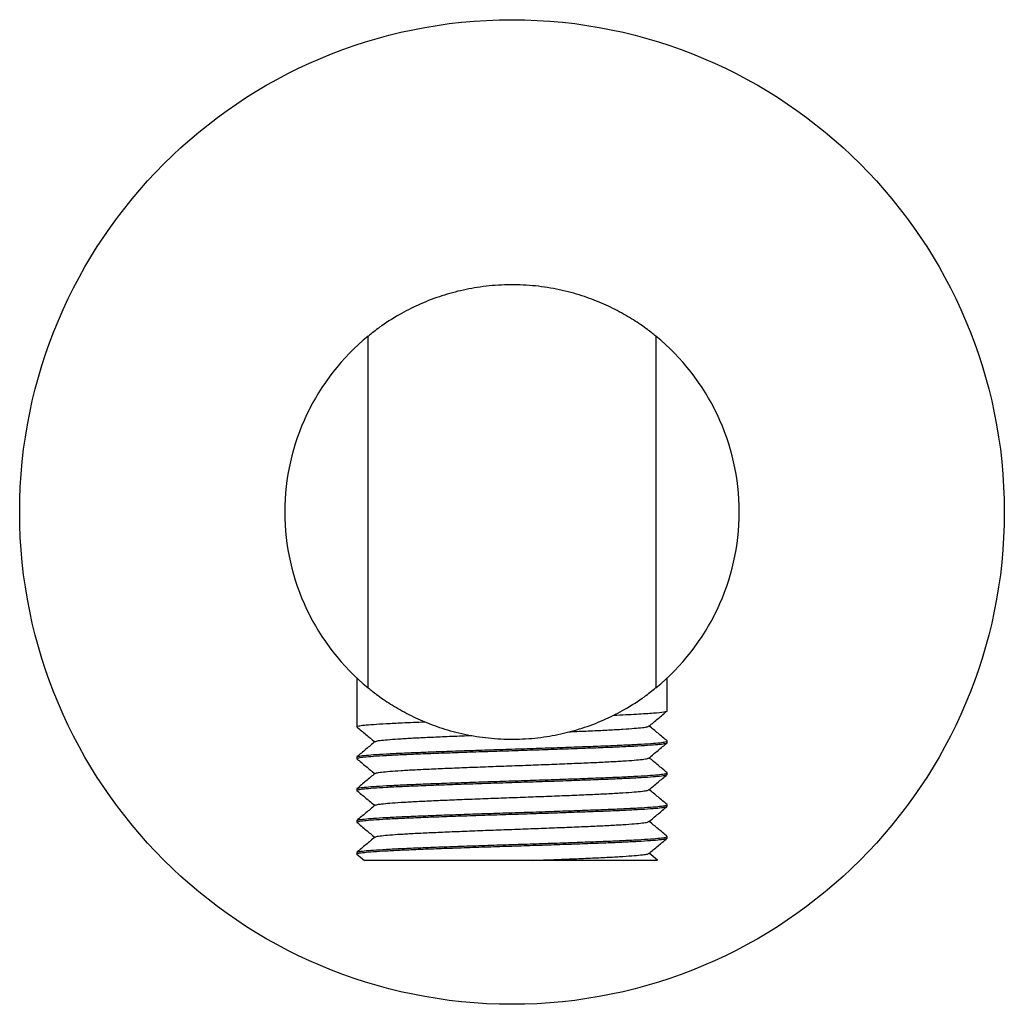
# Model space of a CAD drawing. Header units: millimetres. Extents: x 4015.822 to 4015.887, y 1829.1147 to 1829.1797.
import ezdxf

# ---------------------------------------------------------------- set-up
doc = ezdxf.new("R2010")
doc.units = ezdxf.units.MM
doc.layers.add('SANINDUSA', color=3, linetype='Continuous')

msp = doc.modelspace()

# ---------------------------------------------------------------- linework, layer by layer
at = {"layer": 'SANINDUSA'}
for p, q in [((4015.844961, 1829.13561), (4015.844961, 1829.158826)), ((4015.863961, 1829.158826), (4015.863961, 1829.13561)), ((4015.844211, 1829.136251), (4015.844211, 1829.133043)), ((4015.864711, 1829.134093), (4015.864711, 1829.136245)), ((4015.864711, 1829.131993), (4015.864711, 1829.132093)), ((4015.844211, 1829.131043), (4015.844211, 1829.130943)), ((4015.864711, 1829.129893), (4015.864711, 1829.129993)), ((4015.844211, 1829.128943), (4015.844211, 1829.128843)), ((4015.864711, 1829.127793), (4015.864711, 1829.127893)), ((4015.844211, 1829.126843), (4015.844211, 1829.126743)), ((4015.864711, 1829.125693), (4015.864711, 1829.125793)), ((4015.844211, 1829.124743), (4015.844211, 1829.124643)), ((4015.844219, 1829.124629), (4015.84473, 1829.124203)), ((4015.864077, 1829.124229), (4015.86352, 1829.124693))]:
    msp.add_line(p, q, dxfattribs=at)
msp.add_circle((4015.854461, 1829.147218), 0.0325, dxfattribs=at)
for start, end in [(129.29648, 230.70352), (309.29648, 50.70352)]:
    msp.add_arc((4015.854461, 1829.147218), 0.015, start, end, dxfattribs=at)
for points, knots in [([(4015.863961, 1829.158816), (4015.86378, 1829.158964), (4015.863339, 1829.159325), (4015.862487, 1829.159908), (4015.861424, 1829.160523), (4015.860229, 1829.161086), (4015.85889, 1829.161576), (4015.857411, 1829.161952), (4015.855815, 1829.162188), (4015.854173, 1829.162243), (4015.852569, 1829.162127), (4015.851053, 1829.16185), (4015.849611, 1829.161439), (4015.848249, 1829.160897), (4015.846918, 1829.160211), (4015.845795, 1829.159491), (4015.845206, 1829.15901), (4015.844961, 1829.15881)], [0, 0, 0, 0, 0.044981, 0.109118, 0.17413, 0.239357, 0.304266, 0.373371, 0.442432, 0.511741, 0.581057, 0.646476, 0.711934, 0.78312, 0.854351, 0.939495, 1, 1, 1, 1]), ([(4015.844961, 1829.135621), (4015.845143, 1829.135472), (4015.845583, 1829.135111), (4015.846435, 1829.134528), (4015.847498, 1829.133913), (4015.848694, 1829.133351), (4015.850032, 1829.132861), (4015.851511, 1829.132484), (4015.853107, 1829.132249), (4015.854749, 1829.132193), (4015.856354, 1829.132309), (4015.85787, 1829.132587), (4015.859311, 1829.132997), (4015.860673, 1829.13354), (4015.862004, 1829.134225), (4015.863127, 1829.134945), (4015.863716, 1829.135427), (4015.863961, 1829.135627)], [0, 0, 0, 0, 0.044981, 0.109118, 0.17413, 0.239357, 0.304266, 0.373371, 0.442432, 0.511741, 0.581057, 0.646476, 0.711934, 0.78312, 0.854351, 0.939495, 1, 1, 1, 1]), ([(4015.861179, 1829.133806), (4015.861728, 1829.13383), (4015.862232, 1829.133854), (4015.863114, 1829.133903), (4015.863491, 1829.133928), (4015.864094, 1829.133975), (4015.86432, 1829.133997), (4015.864631, 1829.134044), (4015.864711, 1829.134069), (4015.864711, 1829.134093)], [0, 0, 0, 0, 0.25, 0.25, 0.5, 0.5, 0.75, 0.75, 1, 1, 1, 1]), ([(4015.863501, 1829.133077), (4015.863701, 1829.133244), (4015.864101, 1829.133578), (4015.864501, 1829.133912), (4015.864702, 1829.134078)], [0, 0, 0, 0, 0.4999838, 1, 1, 1, 1]), ([(4015.84424, 1829.133031), (4015.844229, 1829.133035), (4015.844168, 1829.133057), (4015.844309, 1829.133097), (4015.84467, 1829.133148), (4015.84529, 1829.1332), (4015.846133, 1829.133253), (4015.84705, 1829.1333), (4015.847921, 1829.133338), (4015.848442, 1829.133358), (4015.848701, 1829.133368)], [0, 0, 0, 0, 0.035453, 0.191956, 0.346528, 0.501101, 0.657604, 0.814107, 0.907528, 1, 1, 1, 1]), ([(4015.844218, 1829.133031), (4015.844418, 1829.132864), (4015.844813, 1829.132535), (4015.845207, 1829.132205), (4015.845402, 1829.132043)], [0, 0, 0, 0, 0.507059, 1, 1, 1, 1]), ([(4015.858224, 1829.132712), (4015.858342, 1829.132717), (4015.858899, 1829.13274), (4015.859798, 1829.132778), (4015.860886, 1829.13283), (4015.861813, 1829.132883), (4015.862561, 1829.132937), (4015.863098, 1829.132988), (4015.863419, 1829.133034), (4015.86346, 1829.133064), (4015.863477, 1829.133077)], [0, 0, 0, 0, 0.0387838, 0.1816342, 0.3244847, 0.4691207, 0.6137568, 0.7566072, 0.8994577, 1, 1, 1, 1]), ([(4015.864704, 1829.132106), (4015.864503, 1829.132273), (4015.864109, 1829.132602), (4015.863715, 1829.132931), (4015.86352, 1829.133093)], [0, 0, 0, 0, 0.507478, 1, 1, 1, 1]), ([(4015.844242, 1829.13093), (4015.84423, 1829.130935), (4015.844168, 1829.130957), (4015.844309, 1829.130997), (4015.84467, 1829.131048), (4015.84529, 1829.1311), (4015.846134, 1829.131153), (4015.847186, 1829.131207), (4015.848412, 1829.131258), (4015.849786, 1829.13131), (4015.85128, 1829.131363), (4015.852854, 1829.131417), (4015.854461, 1829.131468), (4015.856068, 1829.13152), (4015.857642, 1829.131573), (4015.859137, 1829.131627), (4015.86051, 1829.131678), (4015.861737, 1829.13173), (4015.862788, 1829.131783), (4015.863634, 1829.131837), (4015.864246, 1829.131888), (4015.864637, 1829.13194), (4015.864686, 1829.131975), (4015.864711, 1829.131993)], [0, 0, 0, 0, 0.011825, 0.06154, 0.110642, 0.159744, 0.20946, 0.259175, 0.308277, 0.357379, 0.407095, 0.45681, 0.505912, 0.555014, 0.60473, 0.654445, 0.703547, 0.75265, 0.802365, 0.85208, 0.901182, 0.950285, 1, 1, 1, 1]), ([(4015.845421, 1829.132059), (4015.84522, 1829.131892), (4015.84482, 1829.131558), (4015.84442, 1829.131224), (4015.84422, 1829.131057)], [0, 0, 0, 0, 0.499985, 1, 1, 1, 1]), ([(4015.844244, 1829.131057), (4015.844264, 1829.13107), (4015.844311, 1829.131101), (4015.844678, 1829.131148), (4015.845288, 1829.1312), (4015.846134, 1829.131253), (4015.847186, 1829.131307), (4015.848412, 1829.131358), (4015.849786, 1829.13141), (4015.85128, 1829.131463), (4015.852854, 1829.131517), (4015.854461, 1829.131568), (4015.856068, 1829.13162), (4015.857642, 1829.131673), (4015.859137, 1829.131727), (4015.86051, 1829.131778), (4015.861736, 1829.13183), (4015.862788, 1829.131883), (4015.863632, 1829.131937), (4015.864253, 1829.131988), (4015.864613, 1829.132039), (4015.864754, 1829.13208), (4015.864692, 1829.132102), (4015.86468, 1829.132106)], [0, 0, 0, 0, 0.037335, 0.087061, 0.136786, 0.187133, 0.23748, 0.287205, 0.336931, 0.387277, 0.437624, 0.48735, 0.537075, 0.587422, 0.637769, 0.687494, 0.73722, 0.787567, 0.837913, 0.887639, 0.937364, 0.987711, 1, 1, 1, 1]), ([(4015.845444, 1829.132059), (4015.845461, 1829.132071), (4015.845502, 1829.132102), (4015.845824, 1829.132148), (4015.846362, 1829.1322), (4015.847109, 1829.132253), (4015.848038, 1829.132307), (4015.849119, 1829.132358), (4015.850337, 1829.132409), (4015.851247, 1829.132447), (4015.851758, 1829.132467), (4015.851805, 1829.132469)], [0, 0, 0, 0, 0.0916603, 0.2188831, 0.346106, 0.4749191, 0.6037322, 0.730955, 0.8581779, 0.986991, 1, 1, 1, 1]), ([(4015.863501, 1829.130977), (4015.863701, 1829.131144), (4015.864101, 1829.131478), (4015.864502, 1829.131812), (4015.864702, 1829.131979)], [0, 0, 0, 0, 0.4999826, 1, 1, 1, 1]), ([(4015.844218, 1829.13093), (4015.844418, 1829.130763), (4015.844813, 1829.130434), (4015.845208, 1829.130105), (4015.845402, 1829.129943)], [0, 0, 0, 0, 0.507311, 1, 1, 1, 1]), ([(4015.845445, 1829.129959), (4015.845462, 1829.129972), (4015.845503, 1829.130002), (4015.845824, 1829.130048), (4015.846362, 1829.1301), (4015.847109, 1829.130153), (4015.848037, 1829.130207), (4015.84912, 1829.130258), (4015.850333, 1829.13031), (4015.851653, 1829.130363), (4015.853042, 1829.130417), (4015.854461, 1829.130468), (4015.85588, 1829.13052), (4015.857269, 1829.130573), (4015.858589, 1829.130627), (4015.859802, 1829.130678), (4015.860885, 1829.13073), (4015.861813, 1829.130783), (4015.862561, 1829.130837), (4015.863098, 1829.130888), (4015.863419, 1829.130934), (4015.86346, 1829.130965), (4015.863477, 1829.130977)], [0, 0, 0, 0, 0.0363124, 0.0875492, 0.138786, 0.1906632, 0.2425405, 0.2937773, 0.3450141, 0.3968913, 0.4487685, 0.5000053, 0.5512421, 0.6031194, 0.6549966, 0.7062334, 0.7574702, 0.8093474, 0.8612247, 0.9124614, 0.9636982, 1, 1, 1, 1]), ([(4015.864702, 1829.130007), (4015.864502, 1829.130174), (4015.864108, 1829.130503), (4015.863714, 1829.130832), (4015.86352, 1829.130993)], [0, 0, 0, 0, 0.508157, 1, 1, 1, 1]), ([(4015.845421, 1829.129959), (4015.845221, 1829.129792), (4015.844821, 1829.129458), (4015.84442, 1829.129124), (4015.84422, 1829.128957)], [0, 0, 0, 0, 0.499983, 1, 1, 1, 1]), ([(4015.844245, 1829.128957), (4015.844265, 1829.128971), (4015.844312, 1829.129001), (4015.844678, 1829.129048), (4015.845288, 1829.1291), (4015.846134, 1829.129153), (4015.847186, 1829.129207), (4015.848412, 1829.129258), (4015.849786, 1829.12931), (4015.85128, 1829.129363), (4015.852854, 1829.129417), (4015.854461, 1829.129468), (4015.856068, 1829.12952), (4015.857642, 1829.129573), (4015.859137, 1829.129627), (4015.86051, 1829.129678), (4015.861736, 1829.12973), (4015.862788, 1829.129783), (4015.863632, 1829.129837), (4015.864252, 1829.129888), (4015.864614, 1829.129939), (4015.864754, 1829.12998), (4015.86469, 1829.130003), (4015.864677, 1829.130007)], [0, 0, 0, 0, 0.036828, 0.08652, 0.136212, 0.186524, 0.236837, 0.286529, 0.33622, 0.386533, 0.436845, 0.486537, 0.536229, 0.586541, 0.636854, 0.686546, 0.736238, 0.78655, 0.836863, 0.886554, 0.936246, 0.986559, 1, 1, 1, 1]), ([(4015.844245, 1829.128829), (4015.844232, 1829.128834), (4015.844168, 1829.128856), (4015.844308, 1829.128897), (4015.84467, 1829.128948), (4015.84529, 1829.129), (4015.846134, 1829.129053), (4015.847186, 1829.129107), (4015.848412, 1829.129158), (4015.849786, 1829.12921), (4015.85128, 1829.129263), (4015.852854, 1829.129317), (4015.854461, 1829.129368), (4015.856068, 1829.12942), (4015.857642, 1829.129473), (4015.859137, 1829.129527), (4015.86051, 1829.129578), (4015.861737, 1829.12963), (4015.862788, 1829.129683), (4015.863634, 1829.129737), (4015.864246, 1829.129788), (4015.864637, 1829.12984), (4015.864686, 1829.129875), (4015.864711, 1829.129893)], [0, 0, 0, 0, 0.013118, 0.062768, 0.111806, 0.160844, 0.210494, 0.260144, 0.309182, 0.35822, 0.407871, 0.457521, 0.506559, 0.555597, 0.605247, 0.654897, 0.703935, 0.752973, 0.802624, 0.852274, 0.901312, 0.95035, 1, 1, 1, 1]), ([(4015.863502, 1829.128878), (4015.863702, 1829.129045), (4015.864103, 1829.129379), (4015.864503, 1829.129713), (4015.864703, 1829.12988)], [0, 0, 0, 0, 0.499982, 1, 1, 1, 1]), ([(4015.84422, 1829.128829), (4015.84442, 1829.128662), (4015.844814, 1829.128333), (4015.845208, 1829.128005), (4015.845402, 1829.127843)], [0, 0, 0, 0, 0.508051, 1, 1, 1, 1]), ([(4015.845443, 1829.127858), (4015.845461, 1829.127871), (4015.845502, 1829.127902), (4015.845824, 1829.127948), (4015.846362, 1829.128), (4015.847109, 1829.128053), (4015.848037, 1829.128107), (4015.84912, 1829.128158), (4015.850333, 1829.12821), (4015.851653, 1829.128263), (4015.853042, 1829.128317), (4015.854461, 1829.128368), (4015.85588, 1829.12842), (4015.857269, 1829.128473), (4015.858589, 1829.128527), (4015.859802, 1829.128578), (4015.860885, 1829.12863), (4015.861813, 1829.128683), (4015.862561, 1829.128737), (4015.863098, 1829.128788), (4015.863421, 1829.128835), (4015.863462, 1829.128865), (4015.863479, 1829.128878)], [0, 0, 0, 0, 0.037067, 0.088216, 0.139365, 0.191154, 0.242943, 0.294092, 0.345242, 0.397031, 0.448819, 0.499969, 0.551118, 0.602907, 0.654696, 0.705845, 0.756995, 0.808783, 0.860572, 0.911722, 0.962871, 1, 1, 1, 1]), ([(4015.864702, 1829.127907), (4015.864502, 1829.128074), (4015.864108, 1829.128403), (4015.863714, 1829.128731), (4015.86352, 1829.128893)], [0, 0, 0, 0, 0.508065, 1, 1, 1, 1]), ([(4015.844246, 1829.126728), (4015.844232, 1829.126733), (4015.844168, 1829.126756), (4015.844308, 1829.126797), (4015.84467, 1829.126848), (4015.84529, 1829.1269), (4015.846134, 1829.126953), (4015.847186, 1829.127007), (4015.848412, 1829.127058), (4015.849786, 1829.12711), (4015.85128, 1829.127163), (4015.852854, 1829.127217), (4015.854461, 1829.127268), (4015.856068, 1829.12732), (4015.857642, 1829.127373), (4015.859137, 1829.127427), (4015.86051, 1829.127478), (4015.861737, 1829.12753), (4015.862788, 1829.127583), (4015.863634, 1829.127637), (4015.864246, 1829.127688), (4015.864637, 1829.12774), (4015.864686, 1829.127775), (4015.864711, 1829.127793)], [0, 0, 0, 0, 0.01358, 0.063207, 0.112222, 0.161237, 0.210864, 0.260491, 0.309506, 0.358521, 0.408148, 0.457775, 0.50679, 0.555805, 0.605432, 0.655059, 0.704074, 0.753089, 0.802716, 0.852343, 0.901358, 0.950373, 1, 1, 1, 1]), ([(4015.84542, 1829.127858), (4015.84522, 1829.127691), (4015.84482, 1829.127358), (4015.844419, 1829.127024), (4015.844219, 1829.126857)], [0, 0, 0, 0, 0.499983, 1, 1, 1, 1]), ([(4015.844243, 1829.126857), (4015.844264, 1829.12687), (4015.844311, 1829.126901), (4015.844678, 1829.126948), (4015.845288, 1829.127), (4015.846134, 1829.127053), (4015.847186, 1829.127107), (4015.848412, 1829.127158), (4015.849786, 1829.12721), (4015.85128, 1829.127263), (4015.852854, 1829.127317), (4015.854461, 1829.127368), (4015.856068, 1829.12742), (4015.857642, 1829.127473), (4015.859137, 1829.127527), (4015.86051, 1829.127578), (4015.861736, 1829.12763), (4015.862788, 1829.127683), (4015.863632, 1829.127737), (4015.864252, 1829.127788), (4015.864614, 1829.127839), (4015.864754, 1829.12788), (4015.864691, 1829.127902), (4015.864678, 1829.127907)], [0, 0, 0, 0, 0.037606, 0.087271, 0.136936, 0.187222, 0.237507, 0.287172, 0.336837, 0.387122, 0.437407, 0.487072, 0.536737, 0.587023, 0.637308, 0.686973, 0.736638, 0.786923, 0.837209, 0.886873, 0.936538, 0.986824, 1, 1, 1, 1]), ([(4015.863503, 1829.126779), (4015.863703, 1829.126946), (4015.864104, 1829.12728), (4015.864504, 1829.127614), (4015.864704, 1829.127781)], [0, 0, 0, 0, 0.499983, 1, 1, 1, 1]), ([(4015.844221, 1829.126728), (4015.844421, 1829.126562), (4015.844815, 1829.126233), (4015.845208, 1829.125905), (4015.845402, 1829.125743)], [0, 0, 0, 0, 0.508363, 1, 1, 1, 1]), ([(4015.845441, 1829.125757), (4015.845459, 1829.12577), (4015.8455, 1829.125801), (4015.845824, 1829.125848), (4015.846362, 1829.1259), (4015.847109, 1829.125953), (4015.848037, 1829.126007), (4015.84912, 1829.126058), (4015.850333, 1829.12611), (4015.851653, 1829.126163), (4015.853042, 1829.126217), (4015.854461, 1829.126268), (4015.85588, 1829.12632), (4015.857269, 1829.126373), (4015.858589, 1829.126427), (4015.859802, 1829.126478), (4015.860885, 1829.12653), (4015.861813, 1829.126583), (4015.862561, 1829.126637), (4015.863098, 1829.126688), (4015.863422, 1829.126735), (4015.863464, 1829.126766), (4015.863481, 1829.126779)], [0, 0, 0, 0, 0.0379572, 0.0890093, 0.1400614, 0.1917516, 0.2434418, 0.2944939, 0.345546, 0.3972363, 0.4489265, 0.4999786, 0.5510307, 0.602721, 0.6544112, 0.7054633, 0.7565154, 0.8082057, 0.8598959, 0.910948, 0.9620001, 1, 1, 1, 1]), ([(4015.864704, 1829.125806), (4015.864503, 1829.125973), (4015.864109, 1829.126302), (4015.863715, 1829.126631), (4015.86352, 1829.126793)], [0, 0, 0, 0, 0.507491, 1, 1, 1, 1]), ([(4015.844244, 1829.124629), (4015.844231, 1829.124634), (4015.844168, 1829.124656), (4015.844309, 1829.124697), (4015.84467, 1829.124748), (4015.84529, 1829.1248), (4015.846134, 1829.124853), (4015.847186, 1829.124907), (4015.848412, 1829.124958), (4015.849786, 1829.12501), (4015.85128, 1829.125063), (4015.852854, 1829.125117), (4015.854461, 1829.125168), (4015.856068, 1829.12522), (4015.857642, 1829.125273), (4015.859137, 1829.125327), (4015.86051, 1829.125378), (4015.861737, 1829.12543), (4015.862788, 1829.125483), (4015.863634, 1829.125537), (4015.864246, 1829.125588), (4015.864637, 1829.12564), (4015.864686, 1829.125675), (4015.864711, 1829.125693)], [0, 0, 0, 0, 0.012719, 0.062389, 0.111447, 0.160504, 0.210175, 0.259845, 0.308903, 0.357961, 0.407631, 0.457302, 0.506359, 0.555417, 0.605087, 0.654758, 0.703816, 0.752873, 0.802544, 0.852214, 0.901272, 0.95033, 1, 1, 1, 1]), ([(4015.845419, 1829.125757), (4015.845219, 1829.12559), (4015.844819, 1829.125257), (4015.844418, 1829.124923), (4015.844218, 1829.124756)], [0, 0, 0, 0, 0.499983, 1, 1, 1, 1]), ([(4015.844241, 1829.124756), (4015.844262, 1829.124769), (4015.844309, 1829.124801), (4015.844678, 1829.124848), (4015.845288, 1829.1249), (4015.846134, 1829.124953), (4015.847186, 1829.125007), (4015.848412, 1829.125058), (4015.849786, 1829.12511), (4015.85128, 1829.125163), (4015.852854, 1829.125217), (4015.854461, 1829.125268), (4015.856068, 1829.12532), (4015.857642, 1829.125373), (4015.859137, 1829.125427), (4015.86051, 1829.125478), (4015.861736, 1829.12553), (4015.862788, 1829.125583), (4015.863632, 1829.125637), (4015.864253, 1829.125688), (4015.864613, 1829.125739), (4015.864754, 1829.12578), (4015.864692, 1829.125802), (4015.86468, 1829.125806)], [0, 0, 0, 0, 0.038529, 0.088199, 0.137869, 0.18816, 0.238451, 0.288121, 0.337791, 0.388082, 0.438373, 0.488043, 0.537713, 0.588004, 0.638294, 0.687965, 0.737635, 0.787925, 0.838216, 0.887886, 0.937557, 0.987847, 1, 1, 1, 1]), ([(4015.863504, 1829.124679), (4015.863704, 1829.124846), (4015.864104, 1829.12518), (4015.864504, 1829.125514), (4015.864705, 1829.125681)], [0, 0, 0, 0, 0.499984, 1, 1, 1, 1]), ([(4015.855828, 1829.124218), (4015.855333, 1829.124218), (4015.854329, 1829.124218), (4015.852811, 1829.124218), (4015.851317, 1829.124218), (4015.849898, 1829.124218), (4015.848572, 1829.124218), (4015.847392, 1829.124218), (4015.846383, 1829.124218), (4015.845588, 1829.124218), (4015.845037, 1829.124218), (4015.844739, 1829.124218), (4015.844742, 1829.124218), (4015.844742, 1829.124218)], [0, 0, 0, 0, 0.090225, 0.183023, 0.273231, 0.365928, 0.458293, 0.55325, 0.647215, 0.74385, 0.838738, 0.936271, 1, 1, 1, 1]), ([(4015.855828, 1829.124218), (4015.856299, 1829.124236), (4015.857242, 1829.124272), (4015.858571, 1829.124326), (4015.859794, 1829.124378), (4015.860883, 1829.124429), (4015.861813, 1829.124483), (4015.862561, 1829.124537), (4015.863099, 1829.124588), (4015.863423, 1829.124635), (4015.863464, 1829.124666), (4015.863482, 1829.124679)], [0, 0, 0, 0, 0.1154677, 0.2309667, 0.3450501, 0.4591034, 0.5737677, 0.688432, 0.8016807, 0.9149295, 1, 1, 1, 1]), ([(4015.864067, 1829.124218), (4015.864056, 1829.124218), (4015.864033, 1829.124218), (4015.863661, 1829.124218), (4015.863043, 1829.124218), (4015.862163, 1829.124218), (4015.861085, 1829.124218), (4015.859819, 1829.124218), (4015.858495, 1829.124218), (4015.857148, 1829.124218), (4015.856271, 1829.124218), (4015.855828, 1829.124218)], [0, 0, 0, 0, 0.100139, 0.217308, 0.337915, 0.45395, 0.57347, 0.687562, 0.805045, 0.901481, 1, 1, 1, 1])]:
    msp.add_open_spline(points, degree=3, knots=knots, dxfattribs=at)

doc.saveas('drawing.dxf')
